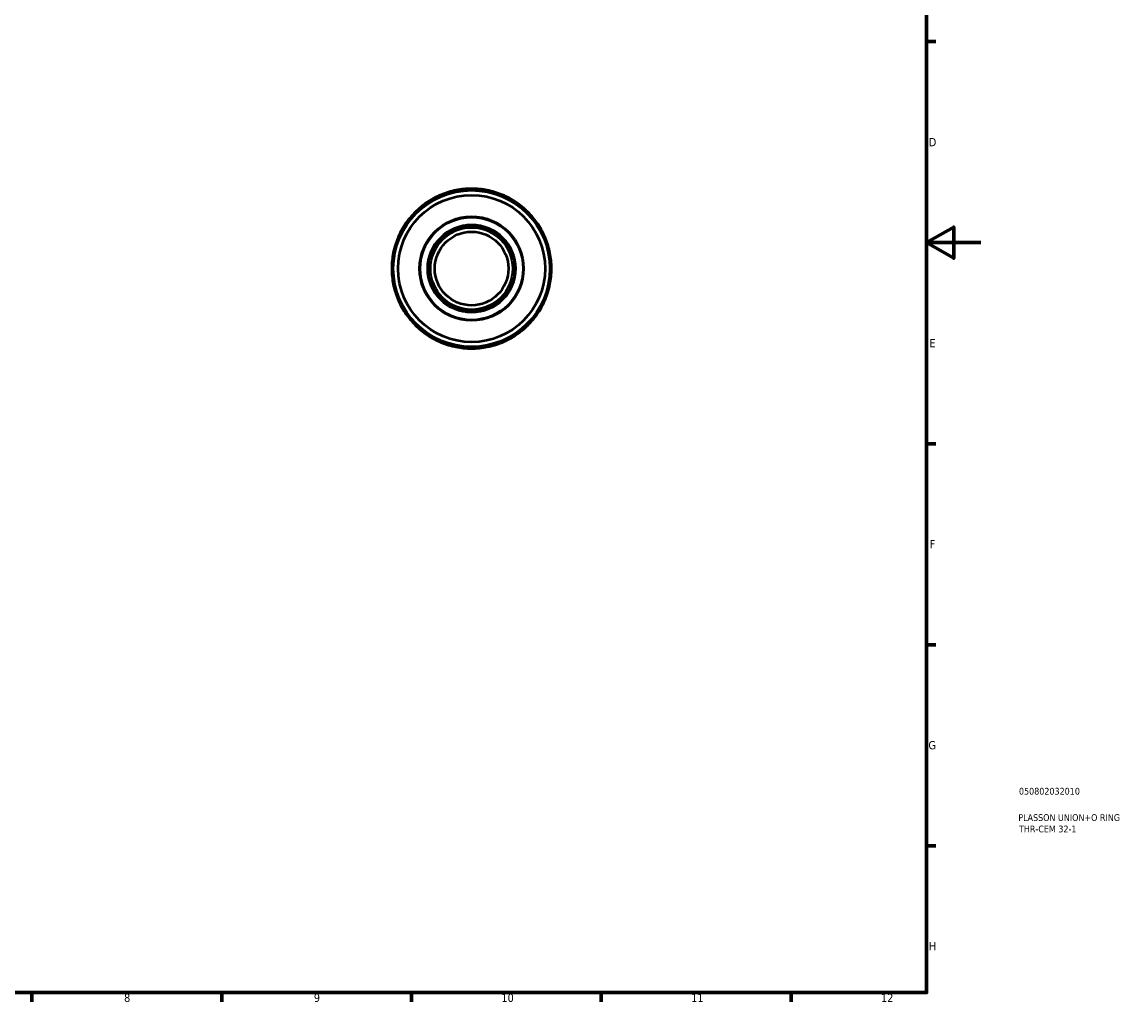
# Model space of a CAD drawing. Header units: millimetres. Extents: x 0 to 895, y 0 to 739.
# Tile 3 of 4: x 487 to 895, y 17 to 378. Entities that reach past the tile are written whole.
import ezdxf

# ---------------------------------------------------------------- set-up
doc = ezdxf.new("R2010")
doc.units = ezdxf.units.MM
for name, color, linetype, lineweight in [('Border (ANSI)', 7, 'Continuous', 70), ('Title (ISO)', 7, 'Continuous', 50), ('Visible (ANSI)', 7, 'Continuous', 50), ('Visible Narrow (ANSI)', 7, 'Continuous', 35)]:
    doc.layers.add(name, color=color, linetype=linetype, lineweight=lineweight)
doc.styles.add('Note Text (ANSI)', font='tahoma.ttf')
doc.styles.add('Note Text (ISO)', font='tahoma.ttf')

# ---------------------------------------------------------------- blocks, each defined once
blk = doc.blocks.new('Borders Default Border')
at = {"layer": 'Border (ANSI)'}
for p, q in [((821, 371.25), (824.45, 371.25)), ((821, 222.75), (824.45, 222.75)), ((821, 148.5), (824.45, 148.5)), ((821, 74.25), (824.45, 74.25)), ((490.58, 20), (490.58, 16.55)), ((560.67, 20), (560.67, 16.55)), ((630.75, 20), (630.75, 16.55)), ((700.83, 20), (700.83, 16.55)), ((770.92, 20), (770.92, 16.55))]:
    blk.add_line(p, q, dxfattribs=at)
at = {"layer": 'Border (ANSI)', "flags": 128}
for points in [[(20, 20), (20, 574), (821, 574), (821, 20), (20, 20)], [(841, 297), (821, 297), (831, 302.77), (831, 291.23), (821, 297)]]:
    blk.add_lwpolyline(points, dxfattribs=at)
at = {"layer": 'Border (ANSI)', "attachment_point": 7, "style": 'Note Text (ANSI)'}
for s, insert, char_height in [('D', (821.81, 332.6), 3.05), ('E', (822.05, 258.35), 3.05), ('F', (822.14, 184.1), 3.05), ('G', (821.66, 109.79), 3.05), ('H', (821.81, 35.6), 3.05), ('8', (524.63, 16.48), 3.05), ('9', (594.7, 16.49), 3.05), ('10', (663.96, 16.49), 3.048), ('11', (734.04, 16.55), 3.048), ('12', (804.13, 16.55), 3.048)]:
    blk.add_mtext(s, dxfattribs=dict(at, insert=insert, char_height=char_height))
blk = doc.blocks.new('Title Blocks ISO')
at = {"layer": 'Title (ISO)', "color": 232, "true_color": 0xca0064, "style": 'Note Text (ISO)'}
for tag, p in [('PART_NUMBER_001', (34.08, 73.13)), ('DESCRIPTION_001', (33.84, 63.4)), ('DESCRIPTION_002', (34.09, 59.18))]:
    blk.add_attdef(tag, p, '', height=2.5, dxfattribs=at)

msp = doc.modelspace()

# ---------------------------------------------------------------- linework, layer by layer
at = {"layer": 'Visible (ANSI)'}
for p, q in [((644.457, 315.674), (644.627, 315.109)), ((650.073, 316.192), (650.014, 316.78)), ((655.914, 316.78), (655.855, 316.192)), ((661.301, 315.109), (661.471, 315.674)), ((634.295, 310.268), (634.668, 309.812)), ((639.285, 312.897), (639.006, 313.416)), ((666.922, 313.416), (666.643, 312.897)), ((671.259, 309.812), (671.633, 310.268)), ((630.58, 305.723), (630.123, 306.096)), ((675.805, 306.096), (675.348, 305.723)), ((626.975, 301.385), (627.495, 301.106)), ((678.433, 301.106), (678.953, 301.385)), ((625.282, 295.764), (624.717, 295.935)), ((681.21, 295.935), (680.646, 295.764)), ((623.612, 290.377), (624.199, 290.318)), ((681.729, 290.318), (682.316, 290.377)), ((624.199, 284.536), (623.612, 284.477)), ((682.316, 284.477), (681.729, 284.536)), ((624.717, 278.92), (625.282, 279.09)), ((680.646, 279.09), (681.21, 278.92)), ((627.495, 273.749), (626.975, 273.469)), ((678.953, 273.469), (678.433, 273.749)), ((630.123, 268.758), (630.58, 269.132)), ((675.348, 269.132), (675.805, 268.758)), ((634.668, 265.043), (634.295, 264.586)), ((671.633, 264.586), (671.259, 265.043)), ((639.006, 261.438), (639.285, 261.958)), ((666.643, 261.958), (666.922, 261.438)), ((644.627, 259.746), (644.457, 259.181)), ((650.014, 258.075), (650.073, 258.662)), ((655.855, 258.662), (655.914, 258.075)), ((661.471, 259.181), (661.301, 259.746))]:
    msp.add_line(p, q, dxfattribs=at)
for radius in [28.91, 27.14, 19.2, 16, 15.2, 13.6]:
    msp.add_circle((652.964, 287.427), radius, dxfattribs=at)
for start, end in [(106.76083, 118.23917), (95.73917, 106.76083), (84.26083, 95.73917), (73.23917, 84.26083), (61.76083, 73.23917), (129.26083, 140.73917), (118.23917, 129.26083), (50.73917, 61.76083), (39.26083, 50.73917), (140.73917, 151.76083), (28.23917, 39.26083), (151.76083, 163.23917), (16.76083, 28.23917), (163.23917, 174.26083), (5.73917, 16.76083), (174.26083, 185.73917), (354.26083, 5.73917), (185.73917, 196.76083), (343.23917, 354.26083), (196.76083, 208.23917), (331.76083, 343.23917), (208.23917, 219.26083), (320.73917, 331.76083), (219.26083, 230.73917), (309.26083, 320.73917), (230.73917, 241.76083), (241.76083, 253.23917), (286.76083, 298.23917), (298.23917, 309.26083), (253.23917, 264.26083), (264.26083, 275.73917), (275.73917, 286.76083)]:
    msp.add_arc((652.964, 287.427), 29.5, start, end, dxfattribs=at)
at = {"layer": 'Visible Narrow (ANSI)'}
for radius in [18.88, 16.32]:
    msp.add_circle((652.964, 287.427), radius, dxfattribs=at)

# ---------------------------------------------------------------- block references
msp.add_blockref('Borders Default Border', (0, 0))
msp.add_blockref('Title Blocks ISO', (821, 20)).add_auto_attribs({'PART_NUMBER_001': '050802032010', 'DESCRIPTION_001': 'PLASSON UNION+O RING', 'DESCRIPTION_002': 'THR-CEM 32-1'})

doc.saveas('drawing.dxf')
